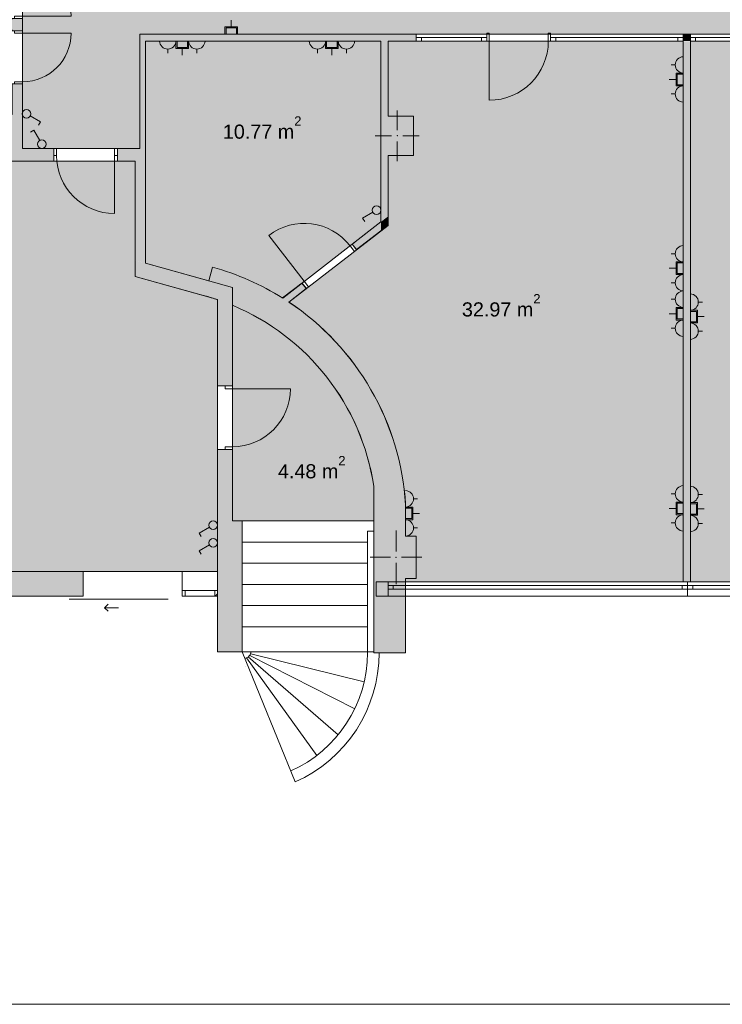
# Model space of a CAD drawing. Header units: millimetres. Extents: x -35112 to 87074, y -173366 to -26479.
# Tile 54 of 64: x 52982 to 62924, y -100645 to -86709. Entities that reach past the tile are written whole.
import ezdxf

# ---------------------------------------------------------------- set-up
doc = ezdxf.new("R2010")
doc.units = ezdxf.units.MM
doc.header["$MEASUREMENT"] = 0
for name, color, linetype, lineweight in [('2D Drafting - General_Pen_No__1', 7, 'Continuous', 5), ('New_2D Drafting - General_Pen_No__2', 8, 'Continuous', 15), ('New_ARCHICAD Doors_Pen_No__1', 7, 'Continuous', 5), ('New_ARCHICAD Windows_Pen_No__7', 7, 'Continuous', 5), ('New_Drawing & Figure_Pen_No__1', 7, 'Continuous', 5), ('New_Drawing & Figure_Pen_No__20', 1, 'Continuous', 0), ('New_Structural - Bearing_Pen_No__20', 1, 'Continuous', 0), ('New_Structural - Bearing_Pen_No__27', 7, 'Continuous', 5)]:
    doc.layers.add(name, color=color, linetype=linetype, lineweight=lineweight)
for name, color, linetype, lineweight, true_color in [('2D Drafting - General_Pen_No__48', 7, 'Continuous', 5, 0xa80f02), ('New_2D Drafting - General_Pen_No__216', 7, 'Continuous', 0, 0xe8e8e8), ('New_ARCHICAD Windows_Pen_No__103', 7, 'Continuous', 13, 0xffcc99), ('New_Drawing & Figure_Pen_No__3', 7, 'Continuous', 20, 0xff6600), ('New_Structural - Bearing_Pen_No__162', 7, 'Continuous', 25, 0xaaaaaa), ('New_Structural - Bearing_Pen_No__28', 7, 'Continuous', 5, 0xa80f02)]:
    doc.layers.add(name, color=color, linetype=linetype, lineweight=lineweight, true_color=true_color)
doc.layers.add('New_Structural - Bearing', color=7, linetype='Continuous')
doc.styles.add('GENERATED_STYLE_1', font='arial.ttf')
pattern_1 = [(45, (0, 0), (-176.78, 176.78), []), (45, (-35.36, 35.36), (-176.78, 176.78), []), (45, (-70.7, 70.7), (-176.78, 176.78), [])]

# ---------------------------------------------------------------- blocks, each defined once
blk = doc.blocks.new('Entrance Door 22_3')
at = {"layer": 'New_ARCHICAD Doors_Pen_No__1', "color": 7, "linetype": 'Continuous', "lineweight": 5}
for p, q in [((343, 0), (343, 686)), ((-343, 0), (-375, 0)), ((-375, 0), (-375, -115)), ((-375, 0), (-375, -115)), ((-375, 0), (-375, -115)), ((-343, -115), (-343, 0)), ((375, 0), (343, 0)), ((343, 0), (343, -115)), ((375, -115), (375, 0)), ((375, 0), (375, -115)), ((375, 0), (375, -115)), ((-375, -115), (-343, -115)), ((-375, -115), (-375, -150)), ((343, -115), (375, -115)), ((375, -115), (375, -150))]:
    blk.add_line(p, q, dxfattribs=at)
blk.add_arc((343, 0), 686, 90, 180, dxfattribs=at)
blk = doc.blocks.new('Wall_257', base_point=(53024, -85193))
at = {"layer": 'New_Structural - Bearing_Pen_No__162', "linetype": 'Continuous', "lineweight": 25, "true_color": 0xaaaaaa}
for points in [[(52874, -85293), (52874, -85943), (53024, -85943), (53024, -85293)], [(52874, -86869), (53024, -86869), (53024, -86693), (52874, -86693)], [(52874, -88053), (53024, -88053), (53024, -87619), (52874, -87619)]]:
    blk.add_hatch(color=253, dxfattribs=at).paths.add_polyline_path(points)
at = {"layer": 'New_Structural - Bearing_Pen_No__27', "color": 7, "linetype": 'Continuous', "lineweight": 5}
for p, q in [((52909, -85943), (52874, -85943)), ((53024, -85943), (52909, -85943)), ((52909, -86693), (52874, -86693)), ((53024, -86693), (52909, -86693)), ((52909, -86869), (52874, -86869)), ((53024, -86869), (52909, -86869)), ((52909, -87619), (52874, -87619)), ((53024, -87619), (52909, -87619))]:
    blk.add_line(p, q, dxfattribs=at)
at = {"layer": 'New_Structural - Bearing_Pen_No__27', "color": 7, "linetype": 'Continuous', "lineweight": 5, "flags": 128}
for points in [[(52874, -85293), (52874, -85943)], [(53024, -85943), (53024, -85293)], [(52874, -86693), (52874, -86703)], [(53024, -86869), (53024, -86693)], [(52874, -86853), (52874, -86869)], [(52874, -87619), (52874, -88053)], [(53024, -88053), (53024, -87619)]]:
    blk.add_lwpolyline(points, dxfattribs=at)
at = {"layer": 'New_ARCHICAD Doors_Pen_No__1', "color": 7, "linetype": 'Continuous', "lineweight": 5, "zscale": 1000, "rotation": 270}
blk.add_blockref('Entrance Door 22_3', (53024, -86318), dxfattribs=at)
at = {"layer": 'New_ARCHICAD Doors_Pen_No__1', "color": 7, "linetype": 'Continuous', "lineweight": 5, "xscale": -1, "zscale": 1000, "rotation": 270}
blk.add_blockref('Entrance Door 22_3', (53024, -87244), dxfattribs=at)
blk = doc.blocks.new('Storefront Window 22')
at = {"layer": 'New_ARCHICAD Windows_Pen_No__103', "linetype": 'Continuous', "lineweight": 13, "true_color": 0xffcc99}
h = blk.add_hatch(dxfattribs=at)
h.set_pattern_fill('ALUMINIUM', color=31, style=0, pattern_type=2)
h.set_pattern_definition(pattern_1)
h.paths.add_polyline_path([(-250, 0), (-250, -80), (-210, -80), (-210, 0)])
h = blk.add_hatch(dxfattribs=at)
h.set_pattern_fill('ALUMINIUM', color=31, style=0, pattern_type=2)
h.set_pattern_definition(pattern_1)
h.paths.add_polyline_path([(210, 0), (210, -80), (250, -80), (250, 0)])
at = {"layer": 'New_ARCHICAD Windows_Pen_No__7', "color": 7, "linetype": 'Continuous', "lineweight": 5}
for p, q in [((-250, 0), (250, 0)), ((-250, 0), (250, 0)), ((-250, 0), (-250, -80)), ((-210, 0), (-250, 0)), ((-250, 0), (-250, -80)), ((-250, 0), (-250, -80)), ((-210, -80), (-210, 0)), ((210, 0), (210, -80)), ((250, 0), (210, 0)), ((250, -80), (250, 0)), ((250, 0), (250, -80)), ((250, 0), (250, -80)), ((-250, -80), (250, -80)), ((-250, -80), (-210, -80)), ((-250, -80), (-250, -350)), ((210, -80), (250, -80)), ((250, -80), (250, -350)), ((-250, -350), (250, -350))]:
    blk.add_line(p, q, dxfattribs=at)
blk = doc.blocks.new('Exterior Sliding Door 22')
at = {"layer": 'New_ARCHICAD Doors_Pen_No__1', "color": 7, "linetype": 'Continuous', "lineweight": 5}
for p, q in [((200, 165), (400, 165)), ((400, 165), (350, 215)), ((400, 165), (350, 115)), ((-700, 0), (-700, -350)), ((900, 45), (-500, 45)), ((700, 0), (700, -350))]:
    blk.add_line(p, q, dxfattribs=at)
blk = doc.blocks.new('Wall_259', base_point=(55782, -94867))
at = {"layer": 'New_Structural - Bearing_Pen_No__162', "linetype": 'Continuous', "lineweight": 25, "true_color": 0xaaaaaa}
blk.add_hatch(color=253, dxfattribs=at).paths.add_polyline_path([(52502, -94517), (52502, -94867), (53882, -94867), (53882, -94517)])
at = {"layer": 'New_Structural - Bearing_Pen_No__27', "color": 7, "linetype": 'Continuous', "lineweight": 5}
for p, q in [((53882, -94867), (53882, -94517)), ((55782, -94787), (55782, -94517)), ((55782, -94867), (55782, -94787))]:
    blk.add_line(p, q, dxfattribs=at)
at = {"layer": 'New_Structural - Bearing_Pen_No__27', "color": 7, "linetype": 'Continuous', "lineweight": 5, "flags": 128}
for points in [[(53882, -94517), (52502, -94517)], [(52502, -94517), (52502, -94867)], [(52502, -94867), (53882, -94867)]]:
    blk.add_lwpolyline(points, dxfattribs=at)
at = {"layer": 'New_ARCHICAD Doors_Pen_No__1', "color": 7, "linetype": 'Continuous', "lineweight": 5, "zscale": 1000, "rotation": 180}
blk.add_blockref('Exterior Sliding Door 22', (54582, -94867), dxfattribs=at)
at = {"layer": 'New_ARCHICAD Windows_Pen_No__7', "color": 7, "linetype": 'Continuous', "lineweight": 5, "zscale": 1000, "rotation": 180}
blk.add_blockref('Storefront Window 22', (55532, -94867), dxfattribs=at)
blk = doc.blocks.new('Window 22_50')
at = {"layer": 'New_ARCHICAD Windows_Pen_No__7', "color": 7, "linetype": 'Continuous', "lineweight": 5}
for p, q in [((-939, 0), (939, 0)), ((-939, 0), (-864, 0)), ((-939, 0), (-939, -50)), ((-939, 0), (-939, -50)), ((-864, 0), (-864, -50)), ((-864, 0), (864, 0)), ((864, -50), (864, 0)), ((864, 0), (939, 0)), ((939, 0), (939, -50)), ((939, 0), (939, -50)), ((-864, -50), (-939, -50)), ((-939, -50), (-939, -100)), ((-939, -100), (939, -100)), ((864, -50), (-864, -50)), ((939, -50), (864, -50)), ((939, -50), (939, -100))]:
    blk.add_line(p, q, dxfattribs=at)
blk = doc.blocks.new('Window 22_56')
at = {"layer": 'New_ARCHICAD Windows_Pen_No__7', "color": 7, "linetype": 'Continuous', "lineweight": 5}
for p, q in [((-500, 0), (500, 0)), ((-500, 0), (-425, 0)), ((-500, 0), (-500, -50)), ((-500, 0), (-500, -50)), ((-425, 0), (-425, -50)), ((-425, 0), (425, 0)), ((425, -50), (425, 0)), ((425, 0), (500, 0)), ((500, 0), (500, -50)), ((500, 0), (500, -50)), ((-425, -50), (-500, -50)), ((-500, -50), (-500, -100)), ((-500, -100), (500, -100)), ((425, -50), (-425, -50)), ((500, -50), (425, -50)), ((500, -50), (500, -100))]:
    blk.add_line(p, q, dxfattribs=at)
blk = doc.blocks.new('Window 22_51')
at = {"layer": 'New_ARCHICAD Windows_Pen_No__7', "color": 7, "linetype": 'Continuous', "lineweight": 5}
for p, q in [((-775, 0), (775, 0)), ((-775, 0), (-700, 0)), ((-775, 0), (-775, -50)), ((-775, 0), (-775, -50)), ((-700, 0), (-700, -50)), ((-700, 0), (700, 0)), ((700, -50), (700, 0)), ((700, 0), (775, 0)), ((775, 0), (775, -50)), ((775, 0), (775, -50)), ((-700, -50), (-775, -50)), ((-775, -50), (-775, -100)), ((-775, -100), (775, -100)), ((700, -50), (-700, -50)), ((775, -50), (700, -50)), ((775, -50), (775, -100))]:
    blk.add_line(p, q, dxfattribs=at)
blk = doc.blocks.new('Entrance Door 22_2')
at = {"layer": 'New_ARCHICAD Doors_Pen_No__1', "color": 7, "linetype": 'Continuous', "lineweight": 5}
for p, q in [((418, 0), (418, 836)), ((-418, 0), (-450, 0)), ((-450, 0), (-450, -115)), ((-450, 0), (-450, -100)), ((-450, 0), (-450, -100)), ((-418, -115), (-418, 0)), ((450, 0), (418, 0)), ((418, 0), (418, -115)), ((450, -115), (450, 0)), ((450, 0), (450, -100)), ((450, 0), (450, -100)), ((-450, -115), (-418, -115)), ((418, -115), (450, -115))]:
    blk.add_line(p, q, dxfattribs=at)
blk.add_arc((418, 0), 836, 90, 180, dxfattribs=at)
blk = doc.blocks.new('Wall_261', base_point=(54684, -86913))
at = {"layer": 'New_Structural - Bearing_Pen_No__162', "linetype": 'Continuous', "lineweight": 25, "true_color": 0xaaaaaa}
for points in [[(54684, -87013), (58594, -87013), (58594, -86913), (54684, -86913)], [(62372, -87013), (62472, -87013), (62472, -86913), (62372, -86913)]]:
    blk.add_hatch(color=253, dxfattribs=at).paths.add_polyline_path(points)
at = {"layer": 'New_Structural - Bearing_Pen_No__27', "color": 7, "linetype": 'Continuous', "lineweight": 5}
for p, q in [((58594, -86963), (58594, -86913)), ((62372, -86963), (62372, -86913)), ((62472, -86963), (62472, -86913)), ((58594, -87013), (58594, -86963)), ((62372, -87013), (62372, -86963)), ((62472, -87013), (62472, -86963))]:
    blk.add_line(p, q, dxfattribs=at)
at = {"layer": 'New_Structural - Bearing_Pen_No__27', "color": 7, "linetype": 'Continuous', "lineweight": 5, "flags": 128}
for points in [[(58594, -86913), (54684, -86913)], [(54684, -86913), (54684, -87013)], [(62472, -86913), (62372, -86913)], [(54764, -87013), (58094, -87013)], [(58194, -87013), (58594, -87013)]]:
    blk.add_lwpolyline(points, dxfattribs=at)
at = {"layer": 'New_ARCHICAD Doors_Pen_No__1', "color": 7, "linetype": 'Continuous', "lineweight": 5, "zscale": 1000, "rotation": 180}
blk.add_blockref('Entrance Door 22_2', (60044, -87013), dxfattribs=at)
at = {"layer": 'New_ARCHICAD Windows_Pen_No__7', "color": 7, "linetype": 'Continuous', "lineweight": 5, "xscale": -1, "zscale": 1000, "rotation": 180}
blk.add_blockref('Window 22_56', (59094, -87013), dxfattribs=at)
at = {"layer": 'New_ARCHICAD Windows_Pen_No__7', "color": 7, "linetype": 'Continuous', "lineweight": 5, "zscale": 1000, "rotation": 180}
for name, p in [('Window 22_50', (61433, -87013)), ('Window 22_51', (63247, -87013))]:
    blk.add_blockref(name, p, dxfattribs=at)
blk = doc.blocks.new('Wall_262', base_point=(62472, -94867))
at = {"layer": 'New_Structural - Bearing_Pen_No__162', "linetype": 'Continuous', "lineweight": 25, "true_color": 0xaaaaaa}
blk.add_hatch(color=253, dxfattribs=at).paths.add_polyline_path([(62472, -94667), (62472, -87013), (62372, -87013), (62372, -94667)])
at = {"layer": 'New_Structural - Bearing_Pen_No__27', "color": 7, "linetype": 'Continuous', "lineweight": 5, "flags": 128}
for points in [[(62372, -87013), (62372, -94667)], [(62472, -94667), (62472, -87013)]]:
    blk.add_lwpolyline(points, dxfattribs=at)
blk = doc.blocks.new('Window 22_58')
at = {"layer": 'New_ARCHICAD Windows_Pen_No__7', "color": 7, "linetype": 'Continuous', "lineweight": 5}
for p, q in [((-2165, 100), (2165, 100)), ((-2165, 0), (-2165, 100)), ((-2165, 0), (-2090, 0)), ((-2165, -50), (-2165, 0)), ((-2165, -50), (-2165, 0)), ((-2090, 0), (-2090, -50)), ((-2090, 0), (2090, 0)), ((2090, -50), (2090, 0)), ((2090, 0), (2165, 0)), ((2165, 0), (2165, 100)), ((2165, -50), (2165, 0)), ((2165, -50), (2165, 0)), ((-2090, -50), (-2165, -50)), ((-2165, -100), (-2165, -50)), ((-2165, -100), (2165, -100)), ((2090, -50), (-2090, -50)), ((2165, -50), (2090, -50)), ((2165, -100), (2165, -50))]:
    blk.add_line(p, q, dxfattribs=at)
blk = doc.blocks.new('Window 22_62')
at = {"layer": 'New_ARCHICAD Windows_Pen_No__7', "color": 7, "linetype": 'Continuous', "lineweight": 5}
for p, q in [((-2119, 100), (2119, 100)), ((-2119, 0), (-2119, 100)), ((-2119, 0), (-2044, 0)), ((-2119, -50), (-2119, 0)), ((-2119, -50), (-2119, 0)), ((-2044, 0), (-2044, -50)), ((-2044, 0), (2044, 0)), ((2044, -50), (2044, 0)), ((2044, 0), (2119, 0)), ((2119, 0), (2119, 100)), ((2119, -50), (2119, 0)), ((2119, -50), (2119, 0)), ((-2044, -50), (-2119, -50)), ((-2119, -100), (-2119, -50)), ((-2119, -100), (2119, -100)), ((2044, -50), (-2044, -50)), ((2119, -50), (2044, -50)), ((2119, -100), (2119, -50))]:
    blk.add_line(p, q, dxfattribs=at)
blk = doc.blocks.new('Wall_266', base_point=(58024, -94867))
at = {"layer": 'New_Structural - Bearing_Pen_No__162', "linetype": 'Continuous', "lineweight": 25, "true_color": 0xaaaaaa}
blk.add_hatch(color=253, dxfattribs=at).paths.add_polyline_path([(58024, -94667), (58024, -94867), (58194, -94867), (58194, -94667)])
at = {"layer": 'New_Structural - Bearing_Pen_No__27', "color": 7, "linetype": 'Continuous', "lineweight": 5}
for p, q in [((58194, -94667), (58194, -94717)), ((58194, -94717), (58194, -94767)), ((58194, -94767), (58194, -94867))]:
    blk.add_line(p, q, dxfattribs=at)
at = {"layer": 'New_Structural - Bearing_Pen_No__27', "color": 7, "linetype": 'Continuous', "lineweight": 5, "flags": 128}
for points in [[(58194, -94667), (58024, -94667)], [(58024, -94867), (58024, -94667)], [(58024, -94867), (58194, -94867)]]:
    blk.add_lwpolyline(points, dxfattribs=at)
at = {"layer": 'New_ARCHICAD Windows_Pen_No__7', "color": 7, "linetype": 'Continuous', "lineweight": 5, "xscale": -1, "zscale": 1000, "rotation": 180}
for name, p in [('Window 22_62', (60313, -94767)), ('Window 22_58', (64598, -94767))]:
    blk.add_blockref(name, p, dxfattribs=at)
blk = doc.blocks.new('Wall_277', base_point=(54764, -86913))
at = {"layer": 'New_Structural - Bearing_Pen_No__162', "linetype": 'Continuous', "lineweight": 25, "true_color": 0xaaaaaa}
blk.add_hatch(color=253, dxfattribs=at).paths.add_polyline_path([(54684, -87013), (54684, -88533), (54764, -88533), (54764, -87013)])
at = {"layer": 'New_Structural - Bearing_Pen_No__27', "color": 7, "linetype": 'Continuous', "lineweight": 5, "flags": 128}
for points in [[(54684, -87013), (54684, -88533)], [(54764, -88533), (54764, -87013)]]:
    blk.add_lwpolyline(points, dxfattribs=at)
blk = doc.blocks.new('Wall_278', base_point=(54764, -90384))
at = {"layer": 'New_Structural - Bearing_Pen_No__162', "linetype": 'Continuous', "lineweight": 25, "true_color": 0xaaaaaa}
for points in [[(54764, -90156), (54614, -90114), (54614, -90343)], [(54764, -90156), (54614, -90343), (54764, -90384)], [(55782, -90439), (54764, -90156), (54764, -90384), (55782, -90667)], [(55782, -90439), (55782, -90667), (55992, -90498)], [(55782, -90667), (55992, -90726), (55992, -90498)]]:
    blk.add_hatch(color=253, dxfattribs=at).paths.add_polyline_path(points)
at = {"layer": 'New_Structural - Bearing_Pen_No__27', "color": 7, "linetype": 'Continuous', "lineweight": 5, "flags": 128}
for points in [[(54614, -90343), (54614, -90114)], [(55992, -90498), (54764, -90156)], [(54614, -90343), (55782, -90667)], [(55992, -90498), (55992, -90726)]]:
    blk.add_lwpolyline(points, dxfattribs=at)
blk = doc.blocks.new('Wall_279', base_point=(58094, -86913))
at = {"layer": 'New_Structural - Bearing_Pen_No__162', "linetype": 'Continuous', "lineweight": 25, "true_color": 0xaaaaaa}
for points in [[(58194, -87013), (58094, -87013), (58094, -88073), (58194, -88073)], [(58094, -89571), (58194, -89494), (58194, -88633), (58094, -88633)], [(58194, -89494), (58094, -89571), (58194, -89621)], [(58094, -89571), (58094, -89698), (58194, -89621)]]:
    blk.add_hatch(color=253, dxfattribs=at).paths.add_polyline_path(points)
at = {"layer": 'New_Structural - Bearing_Pen_No__27', "color": 7, "linetype": 'Continuous', "lineweight": 5, "flags": 128}
for points in [[(58094, -87013), (58094, -88073)], [(58194, -88073), (58194, -87013)], [(58094, -88633), (58094, -89571)], [(58194, -89621), (58194, -88633)], [(58194, -89621), (58094, -89698)]]:
    blk.add_lwpolyline(points, dxfattribs=at)
blk = doc.blocks.new('Door 22_2')
at = {"layer": 'New_ARCHICAD Doors_Pen_No__1', "color": 7, "linetype": 'Continuous', "lineweight": 5}
for p, q in [((410, 0), (410, 820)), ((-450, 0), (-487, 0)), ((-450, 0), (-487, 0)), ((-410, 0), (-450, 0)), ((-450, 0), (-450, -100)), ((-450, 0), (-450, -100)), ((-450, 0), (-450, -100)), ((-410, -100), (-410, 0)), ((450, 0), (410, 0)), ((410, 0), (410, -100)), ((450, -100), (450, 0)), ((450, 0), (450, -100)), ((450, 0), (450, -100)), ((450, 0), (487, 0)), ((450, 0), (487, 0)), ((-450, -100), (-487, -100)), ((-450, -100), (-487, -100)), ((-450, -100), (-410, -100)), ((410, -100), (450, -100)), ((450, -100), (487, -100)), ((450, -100), (487, -100))]:
    blk.add_line(p, q, dxfattribs=at)
blk.add_arc((410, 0), 820, 90, 180, dxfattribs=at)
blk = doc.blocks.new('Wall_280', base_point=(56347, -90925))
at = {"layer": 'New_Structural - Bearing_Pen_No__162', "linetype": 'Continuous', "lineweight": 25, "true_color": 0xaaaaaa}
for points in [[(58094, -89571), (57689, -89885), (57750, -89964), (58094, -89698)], [(56703, -90648), (56792, -90706), (57038, -90515), (56977, -90436)]]:
    blk.add_hatch(color=253, dxfattribs=at).paths.add_polyline_path(points)
at = {"layer": 'New_Structural - Bearing_Pen_No__27', "color": 7, "linetype": 'Continuous', "lineweight": 5}
for p, q in [((57689, -89885), (57718, -89863)), ((57689, -89885), (57750, -89964)), ((57750, -89964), (57779, -89942)), ((56977, -90436), (56948, -90459)), ((56977, -90436), (57038, -90515)), ((57038, -90515), (57009, -90538))]:
    blk.add_line(p, q, dxfattribs=at)
at = {"layer": 'New_Structural - Bearing_Pen_No__27', "color": 7, "linetype": 'Continuous', "lineweight": 5, "flags": 128}
for points in [[(58094, -89571), (57689, -89885)], [(57750, -89964), (58094, -89698)], [(56977, -90436), (56703, -90648)], [(56792, -90706), (57038, -90515)]]:
    blk.add_lwpolyline(points, dxfattribs=at)
at = {"layer": 'New_ARCHICAD Doors_Pen_No__1', "color": 7, "linetype": 'Continuous', "lineweight": 5, "xscale": -1, "zscale": 1000, "rotation": 37.75507230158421}
blk.add_blockref('Door 22_2', (57333, -90161), dxfattribs=at)
blk = doc.blocks.new('Door 22_16')
at = {"layer": 'New_ARCHICAD Doors_Pen_No__1', "color": 7, "linetype": 'Continuous', "lineweight": 5}
for p, q in [((410, 0), (410, 820)), ((-450, 0), (-487, 0)), ((-450, 0), (-487, 0)), ((-410, 0), (-450, 0)), ((-450, 0), (-450, -100)), ((-450, 0), (-450, -100)), ((-450, 0), (-450, -100)), ((-410, -100), (-410, 0)), ((450, 0), (410, 0)), ((410, 0), (410, -100)), ((450, -100), (450, 0)), ((450, 0), (450, -100)), ((450, 0), (450, -100)), ((450, 0), (487, 0)), ((450, 0), (487, 0)), ((-450, -100), (-410, -100)), ((-450, -100), (-450, -210)), ((-450, -100), (-450, -210)), ((410, -100), (450, -100)), ((450, -100), (450, -210)), ((450, -100), (450, -210)), ((-450, -210), (-487, -210)), ((-450, -210), (-487, -210)), ((450, -210), (487, -210)), ((450, -210), (487, -210))]:
    blk.add_line(p, q, dxfattribs=at)
blk.add_arc((410, 0), 820, 90, 180, dxfattribs=at)
blk = doc.blocks.new('Wall_295', base_point=(55782, -90667))
at = {"layer": 'New_Structural - Bearing_Pen_No__162', "linetype": 'Continuous', "lineweight": 25, "true_color": 0xaaaaaa}
for points in [[(55782, -90667), (55782, -91892), (55992, -91892), (55992, -90726)], [(55782, -93802), (55992, -93802), (55992, -92792), (55782, -92792)]]:
    blk.add_hatch(color=253, dxfattribs=at).paths.add_polyline_path(points)
at = {"layer": 'New_Structural - Bearing_Pen_No__27', "color": 7, "linetype": 'Continuous', "lineweight": 5}
for p, q in [((55782, -91892), (55782, -91855)), ((55892, -91892), (55782, -91892)), ((55992, -91892), (55892, -91892)), ((55992, -91892), (55992, -91855)), ((55782, -92792), (55782, -92829)), ((55892, -92792), (55782, -92792)), ((55992, -92792), (55892, -92792)), ((55992, -92792), (55992, -92829))]:
    blk.add_line(p, q, dxfattribs=at)
at = {"layer": 'New_Structural - Bearing_Pen_No__27', "color": 7, "linetype": 'Continuous', "lineweight": 5, "flags": 128}
for points in [[(55782, -90667), (55782, -91892)], [(55992, -91892), (55992, -90726)], [(55782, -92792), (55782, -93802)], [(55992, -93802), (55992, -92792)]]:
    blk.add_lwpolyline(points, dxfattribs=at)
at = {"layer": 'New_ARCHICAD Doors_Pen_No__1', "color": 7, "linetype": 'Continuous', "lineweight": 5, "xscale": -1, "zscale": 1000, "rotation": 270}
blk.add_blockref('Door 22_16', (55992, -92342), dxfattribs=at)
blk = doc.blocks.new('Wall_296', base_point=(57992, -93309))
at = {"layer": 'New_Structural - Bearing_Pen_No__162', "linetype": 'Continuous', "lineweight": 25, "true_color": 0xaaaaaa}
blk.add_hatch(color=253, dxfattribs=at).paths.add_polyline_path([(58442, -93571, 0.320092), (55712, -90212), (55601, -90617, -0.29612), (57992, -93309)])
at = {"layer": 'New_Structural - Bearing_Pen_No__27', "color": 7, "linetype": 'Continuous', "lineweight": 5}
for radius, start, end in [(3727, 57.8927, 74.6027), (3307, 71.3192, 74.6027), (3727, 3.6049, 56.2635), (3307, 8.6224, 67.4307)]:
    blk.add_arc((54723, -93805), radius, start, end, dxfattribs=at)
blk = doc.blocks.new('Wall_321', base_point=(57992, -95669))
at = {"layer": 'New_Structural - Bearing_Pen_No__162', "linetype": 'Continuous', "lineweight": 25, "true_color": 0xaaaaaa}
blk.add_hatch(color=253, dxfattribs=at).paths.add_polyline_path([(57992, -95669), (58442, -95669), (58442, -94617), (58022, -94617), (58022, -94017), (58442, -94017), (58442, -93571), (57992, -93309)])
at = {"layer": 'New_Structural - Bearing_Pen_No__27', "color": 7, "linetype": 'Continuous', "lineweight": 5, "flags": 128}
for points in [[(57992, -93309), (57992, -95669)], [(58442, -94017), (58442, -93571)], [(58442, -95669), (58442, -94617)], [(57992, -95669), (58442, -95669)]]:
    blk.add_lwpolyline(points, dxfattribs=at)
blk = doc.blocks.new('Wall_378', base_point=(54764, -88533))
at = {"layer": 'New_Structural - Bearing_Pen_No__162', "linetype": 'Continuous', "lineweight": 25, "true_color": 0xaaaaaa}
blk.add_hatch(color=253, dxfattribs=at).paths.add_polyline_path([(54764, -90156), (54764, -88533), (54614, -88533), (54614, -90114)])
at = {"layer": 'New_Structural - Bearing_Pen_No__27', "color": 7, "linetype": 'Continuous', "lineweight": 5, "flags": 128}
for points in [[(54684, -88533), (54614, -88533)], [(54764, -90156), (54764, -88533)], [(54614, -88713), (54614, -90114)]]:
    blk.add_lwpolyline(points, dxfattribs=at)
blk = doc.blocks.new('Door 22_31')
at = {"layer": 'New_ARCHICAD Doors_Pen_No__1', "color": 7, "linetype": 'Continuous', "lineweight": 5}
for p, q in [((410, 0), (410, 820)), ((-450, 80), (-487, 80)), ((-450, 80), (-487, 80)), ((-450, 0), (-450, 80)), ((-450, 0), (-450, 80)), ((-410, 0), (-450, 0)), ((-450, 0), (-450, -100)), ((-450, -100), (-450, 0)), ((-450, -100), (-450, 0)), ((-410, -100), (-410, 0)), ((450, 0), (410, 0)), ((410, 0), (410, -100)), ((450, 0), (450, 80)), ((450, 0), (450, 80)), ((450, 80), (487, 80)), ((450, 80), (487, 80)), ((450, -100), (450, 0)), ((450, -100), (450, 0)), ((450, -100), (450, 0)), ((-450, -100), (-487, -100)), ((-450, -100), (-487, -100)), ((-450, -100), (-410, -100)), ((410, -100), (450, -100)), ((450, -100), (487, -100)), ((450, -100), (487, -100))]:
    blk.add_line(p, q, dxfattribs=at)
blk.add_arc((410, 0), 820, 90, 180, dxfattribs=at)
blk = doc.blocks.new('Wall_387', base_point=(53024, -88713))
at = {"layer": 'New_Structural - Bearing_Pen_No__162', "linetype": 'Continuous', "lineweight": 25, "true_color": 0xaaaaaa}
for points in [[(53024, -88713), (53464, -88713), (53464, -88533), (53024, -88533)], [(54364, -88533), (54364, -88713), (54614, -88713), (54614, -88533)]]:
    blk.add_hatch(color=253, dxfattribs=at).paths.add_polyline_path(points)
at = {"layer": 'New_Structural - Bearing_Pen_No__27', "color": 7, "linetype": 'Continuous', "lineweight": 5}
for p, q in [((53464, -88533), (53427, -88533)), ((53464, -88533), (53464, -88633)), ((54364, -88533), (54401, -88533)), ((54364, -88533), (54364, -88633)), ((53464, -88713), (53427, -88713)), ((53464, -88633), (53464, -88713)), ((54364, -88633), (54364, -88713)), ((54364, -88713), (54401, -88713))]:
    blk.add_line(p, q, dxfattribs=at)
at = {"layer": 'New_Structural - Bearing_Pen_No__27', "color": 7, "linetype": 'Continuous', "lineweight": 5, "flags": 128}
for points in [[(53464, -88533), (53024, -88533)], [(54614, -88533), (54364, -88533)], [(53024, -88713), (53464, -88713)], [(54364, -88713), (54614, -88713)]]:
    blk.add_lwpolyline(points, dxfattribs=at)
at = {"layer": 'New_ARCHICAD Doors_Pen_No__1', "color": 7, "linetype": 'Continuous', "lineweight": 5, "xscale": -1, "zscale": 1000, "rotation": 180}
blk.add_blockref('Door 22_31', (53914, -88633), dxfattribs=at)
blk = doc.blocks.new('Wall_388', base_point=(51994, -88713))
at = {"layer": 'New_Structural - Bearing_Pen_No__162', "linetype": 'Continuous', "lineweight": 25, "true_color": 0xaaaaaa}
blk.add_hatch(color=253, dxfattribs=at).paths.add_polyline_path([(51994, -88713), (53024, -88713), (53024, -88053), (51994, -88053)])
at = {"layer": 'New_Structural - Bearing_Pen_No__27', "color": 7, "linetype": 'Continuous', "lineweight": 5, "flags": 128}
for points in [[(52874, -88053), (51994, -88053)], [(51994, -88053), (51994, -88613)], [(53024, -88533), (53024, -88053)], [(51994, -88713), (53024, -88713)]]:
    blk.add_lwpolyline(points, dxfattribs=at)
blk = doc.blocks.new('Wall_395', base_point=(55782, -93802))
at = {"layer": 'New_Structural - Bearing_Pen_No__162', "linetype": 'Continuous', "lineweight": 25, "true_color": 0xaaaaaa}
blk.add_hatch(color=253, dxfattribs=at).paths.add_polyline_path([(55782, -93802), (55782, -95654), (56132, -95654), (56132, -93802)])
at = {"layer": 'New_Structural - Bearing_Pen_No__27', "color": 7, "linetype": 'Continuous', "lineweight": 5, "flags": 128}
for points in [[(55782, -93802), (55782, -94517)], [(56132, -93802), (55992, -93802)], [(56132, -95654), (56132, -93802)], [(55782, -94867), (55782, -95654)], [(55782, -95654), (56132, -95654)]]:
    blk.add_lwpolyline(points, dxfattribs=at)
blk = doc.blocks.new('Column_50', base_point=(58324, -88353))
at = {"layer": 'New_Structural - Bearing_Pen_No__162', "linetype": 'Continuous', "lineweight": 25, "true_color": 0xaaaaaa}
for points in [[(58094, -88633), (58194, -88633), (58194, -88073), (58094, -88073)], [(58554, -88073), (58194, -88073), (58194, -88633), (58554, -88633)]]:
    blk.add_hatch(color=253, dxfattribs=at).paths.add_polyline_path(points)
at = {"layer": 'New_Structural - Bearing_Pen_No__20', "color": 1, "linetype": 'Continuous', "lineweight": 0}
for p, q in [((58324, -88273), (58324, -87993)), ((58244, -88353), (58014, -88353)), ((58404, -88353), (58634, -88353)), ((58324, -88433), (58324, -88713))]:
    blk.add_line(p, q, dxfattribs=at)
blk.add_point((58324, -88353), dxfattribs=at)
at = {"layer": 'New_Structural - Bearing_Pen_No__28', "color": 14, "linetype": 'Continuous', "lineweight": 5, "true_color": 0xa80f02, "flags": 128}
for points in [[(58094, -88073), (58094, -88633)], [(58554, -88073), (58194, -88073)], [(58194, -88633), (58554, -88633), (58554, -88073)]]:
    blk.add_lwpolyline(points, dxfattribs=at)
blk = doc.blocks.new('Column_51', base_point=(58307, -94317))
at = {"layer": 'New_Structural - Bearing_Pen_No__162', "linetype": 'Continuous', "lineweight": 25, "true_color": 0xaaaaaa}
for points in [[(58022, -94017), (58022, -94617), (58442, -94617), (58442, -94017)], [(58442, -94017), (58442, -94617), (58592, -94617), (58592, -94017)]]:
    blk.add_hatch(color=253, dxfattribs=at).paths.add_polyline_path(points)
at = {"layer": 'New_Structural - Bearing_Pen_No__20', "color": 1, "linetype": 'Continuous', "lineweight": 0}
for p, q in [((58307, -94237), (58307, -93937)), ((58227, -94317), (57942, -94317)), ((58387, -94317), (58672, -94317)), ((58307, -94397), (58307, -94697))]:
    blk.add_line(p, q, dxfattribs=at)
blk.add_point((58307, -94317), dxfattribs=at)
at = {"layer": 'New_Structural - Bearing_Pen_No__28', "color": 14, "linetype": 'Continuous', "lineweight": 5, "true_color": 0xa80f02, "flags": 128}
blk.add_lwpolyline([(58442, -94617), (58592, -94617), (58592, -94017), (58442, -94017)], dxfattribs=at)

msp = doc.modelspace()

# ---------------------------------------------------------------- hatches: boundary and pattern name
at = {"layer": 'New_2D Drafting - General_Pen_No__216', "linetype": 'Continuous', "lineweight": 0, "true_color": 0xe8e8e8}
for points in [[(78003.973, -86912.689), (78003.973, -82360.428), (78049.427, -82360.428), (78049.427, -79810.428), (78049.427, -79312.689), (76303.973, -79312.689), (76303.973, -85309.221), (55783.973, -85309.221), (55783.973, -80339.221), (54383.973, -80339.221), (54383.973, -85292.689), (53023.973, -85292.689), (53023.973, -88052.689), (53023.973, -88532.689), (54613.973, -88532.689), (54683.973, -88532.689), (54683.973, -87012.689), (54683.973, -86912.689)], [(54763.973, -87012.689), (54763.973, -88532.689), (54763.973, -90156.057), (55658.972, -90404.983), (55712.074, -90212.162, -0.073040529), (56703.383, -90648.395), (58093.973, -89571.489), (58093.973, -87012.689)], [(58193.973, -89620.527), (56792.335, -90705.989, -0.233897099), (58441.984, -93570.863), (58441.984, -94017.473), (58591.828, -94017.473), (58591.828, -94617.473), (58441.984, -94617.473), (58441.984, -94667.473), (62371.828, -94667.473), (62371.828, -87012.689), (58193.973, -87012.689), (58193.973, -88072.979), (58553.973, -88072.979), (58553.973, -88632.689), (58193.973, -88632.689)], [(50257.829, -88712.689, -0.057599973), (48879.256, -94267.473), (52501.7, -94267.473), (52501.7, -94517.473), (55781.72, -94517.473), (55781.72, -93801.647), (55781.72, -90672.608, 0.013058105), (55616.737, -90621.586), (54613.973, -90342.689), (54613.973, -88712.689), (53023.973, -88712.689), (51993.973, -88712.689), (50993.973, -88712.689)], [(55991.72, -90751.647), (55991.72, -93801.615), (57991.984, -93802.063), (57991.984, -93309.426, 0.262383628)]]:
    msp.add_hatch(color=254, dxfattribs=at).paths.add_polyline_path(points)
h = msp.add_hatch(color=254, dxfattribs=at)
h.paths.add_polyline_path([(62471.828, -94667.473), (66731.828, -94667.473), (66731.828, -94077.473), (66471.828, -94077.473), (66471.828, -87012.689), (62471.828, -87012.689)])
h.paths.add_polyline_path([(63971.828, -94617.473), (63971.828, -94012.953), (64551.828, -94012.953), (64551.828, -94617.473)], flags=0)
h.paths.add_polyline_path([(64031.828, -88772.689), (64031.828, -88212.689), (64491.828, -88212.689), (64491.828, -88772.689)], flags=0)

# ---------------------------------------------------------------- linework, layer by layer
at = {"layer": '2D Drafting - General_Pen_No__1', "color": 7, "linetype": 'Continuous', "lineweight": 5}
msp.add_line((46273.586, -100644.723), (87074.36, -100644.723), dxfattribs=at)
at = {"layer": 'New_2D Drafting - General_Pen_No__2', "color": 8, "linetype": 'Continuous', "lineweight": 15, "flags": 128}
for points in [[(78003.973, -86912.689), (78003.973, -82360.428), (78049.427, -82360.428), (78049.427, -79810.428), (78049.427, -79312.689), (76303.973, -79312.689), (76303.973, -85309.221), (55783.973, -85309.221), (55783.973, -80339.221), (54383.973, -80339.221), (54383.973, -85292.689), (53023.973, -85292.689), (53023.973, -88052.689), (53023.973, -88532.689), (54613.973, -88532.689), (54683.973, -88532.689), (54683.973, -87012.689), (54683.973, -86912.689)], [(62471.828, -94667.473), (66731.828, -94667.473), (66731.828, -94077.473), (66471.828, -94077.473), (66471.828, -87012.689), (62471.828, -87012.689)]]:
    msp.add_lwpolyline(points, close=True, dxfattribs=at)
for points in [[(54763.973, -87012.689), (54763.973, -88532.689), (54763.973, -90156.057), (55658.972, -90404.983), (55712.074, -90212.162, -0.073040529), (56703.383, -90648.395), (58093.973, -89571.489), (58093.973, -87012.689)], [(58193.973, -89620.527), (56792.335, -90705.989, -0.233897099), (58441.984, -93570.863), (58441.984, -94017.473), (58591.828, -94017.473), (58591.828, -94617.473), (58441.984, -94617.473), (58441.984, -94667.473), (62371.828, -94667.473), (62371.828, -87012.689), (58193.973, -87012.689), (58193.973, -88072.979), (58553.973, -88072.979), (58553.973, -88632.689), (58193.973, -88632.689)], [(50257.829, -88712.689, -0.057599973), (48879.256, -94267.473), (52501.7, -94267.473), (52501.7, -94517.473), (55781.72, -94517.473), (55781.72, -93801.647), (55781.72, -90672.608, 0.013058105), (55616.737, -90621.586), (54613.973, -90342.689), (54613.973, -88712.689), (53023.973, -88712.689), (51993.973, -88712.689), (50993.973, -88712.689)], [(55991.72, -90751.647), (55991.72, -93801.615), (57991.984, -93802.063), (57991.984, -93309.426, 0.262383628)]]:
    msp.add_lwpolyline(points, format="xyb", close=True, dxfattribs=at)
at = {"layer": 'New_Drawing & Figure_Pen_No__1', "color": 7, "linetype": 'Continuous', "lineweight": 5}
for p, q in [((57991.984, -93948.468), (57903.077, -93948.468)), ((57903.077, -93948.468), (57903.077, -95668.731)), ((56131.72, -95106.193), (56131.72, -95654.031))]:
    msp.add_line(p, q, dxfattribs=at)
for points in [[(57991.984, -93802.063), (55991.72, -93801.615)], [(57903.077, -94102.041), (56131.72, -94101.615)], [(57903.077, -94402.041), (56131.72, -94401.615)], [(57903.077, -94702.041), (56131.72, -94701.615)], [(57903.077, -94702.425), (56131.72, -94701.999)], [(57903.077, -95002.425), (56131.72, -95001.999)], [(57903.077, -95302.425), (56131.72, -95301.999)], [(57903.077, -95654.429), (56131.72, -95654.031)], [(56879.811, -97497.48), (56131.72, -95654.031)], [(57487.751, -96830.458), (56215.192, -95726.447)], [(57721.984, -96463.012), (56236.536, -95707.352)], [(57856.306, -96080.098), (56251.064, -95683.515)], [(57184.833, -97123.509), (56192.535, -95739.943)]]:
    msp.add_lwpolyline(points, dxfattribs=at)
for points in [[(56256.24, -95653.924, -0.214057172), (56231.395, -95712.626, -0.128445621), (56170.007, -95748.379)], [(56170.718, -95864.541, 0.001724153), (56171.814, -95864.545)]]:
    msp.add_lwpolyline(points, format="xyb", dxfattribs=at)
for centre, radius, start, end in [((56070.657, -95668.731), 1832.421, 294.0302368, 0), ((56070.665, -95670.918), 1997.76, 293.8928018, 0.0627284)]:
    msp.add_arc(centre, radius, start, end, dxfattribs=at)
at = {"layer": 'New_Drawing & Figure_Pen_No__20', "color": 1, "linetype": 'Continuous', "lineweight": 0}
msp.add_line((57903.077, -95654.429), (57991.984, -95654.429), dxfattribs=at)
at = {"layer": 'New_Drawing & Figure_Pen_No__3', "color": 30, "linetype": 'Continuous', "lineweight": 20, "true_color": 0xff6600}
for p, q in [((55886.541, -86912.689), (55886.541, -86809.773)), ((55886.541, -86809.773), (56066.139, -86809.773)), ((55976.34, -86809.773), (55976.34, -86715.081)), ((56066.139, -86809.773), (56066.139, -86912.689)), ((55901.676, -86912.689), (55901.676, -86824.907)), ((55901.676, -86824.907), (56051.005, -86824.907)), ((56051.005, -86824.907), (56051.005, -86912.689)), ((55193.031, -87115.605), (55193.031, -87012.689)), ((55208.166, -87100.47), (55208.166, -87012.689)), ((55357.495, -87012.689), (55357.495, -87100.47)), ((55372.63, -87012.689), (55372.63, -87115.605)), ((57310.48, -87115.605), (57310.48, -87012.689)), ((57325.615, -87100.47), (57325.615, -87012.689)), ((57474.944, -87012.689), (57474.944, -87100.47)), ((57490.079, -87012.689), (57490.079, -87115.605)), ((55077.155, -87125.645), (55077.155, -87182.381)), ((55372.63, -87115.605), (55193.031, -87115.605)), ((55357.495, -87100.47), (55208.166, -87100.47)), ((55282.831, -87115.605), (55282.831, -87210.297)), ((55488.506, -87125.645), (55488.506, -87182.381)), ((57194.604, -87125.645), (57194.604, -87182.381)), ((57490.079, -87115.605), (57310.48, -87115.605)), ((57474.944, -87100.47), (57325.615, -87100.47)), ((57400.28, -87115.605), (57400.28, -87210.297)), ((57605.955, -87125.645), (57605.955, -87182.381)), ((62258.872, -87349.094), (62202.136, -87349.094)), ((62371.828, -87464.97), (62268.912, -87464.97)), ((62268.912, -87464.97), (62268.912, -87644.569)), ((62371.828, -87480.105), (62284.047, -87480.105)), ((62284.047, -87480.105), (62284.047, -87629.434)), ((62268.912, -87554.77), (62174.22, -87554.77)), ((62268.912, -87644.569), (62371.828, -87644.569)), ((62284.047, -87629.434), (62371.828, -87629.434)), ((62258.872, -87760.445), (62202.136, -87760.445)), ((53131.787, -88071.973), (53278.053, -88154.997)), ((53278.053, -88154.997), (53246.206, -88204.067)), ((53183.343, -88271.148), (53134.274, -88302.995)), ((53266.367, -88417.414), (53183.343, -88271.148)), ((57978.698, -89433.845), (57832.433, -89516.869)), ((57832.433, -89516.869), (57864.279, -89565.939)), ((62258.872, -90021.286), (62202.136, -90021.286)), ((62371.828, -90137.163), (62268.912, -90137.163)), ((62268.912, -90137.163), (62268.912, -90316.761)), ((62371.828, -90152.297), (62284.047, -90152.297)), ((62284.047, -90152.297), (62284.047, -90301.626)), ((62268.912, -90226.962), (62174.22, -90226.962)), ((62284.047, -90301.626), (62371.828, -90301.626)), ((62258.872, -90432.637), (62202.136, -90432.637)), ((62268.912, -90316.761), (62371.828, -90316.761)), ((62258.872, -90664.39), (62202.136, -90664.39)), ((62584.785, -90705.854), (62641.52, -90705.854)), ((62371.828, -90780.267), (62268.912, -90780.267)), ((62268.912, -90780.267), (62268.912, -90959.865)), ((62371.828, -90795.401), (62284.047, -90795.401)), ((62284.047, -90795.401), (62284.047, -90944.73)), ((62471.828, -90821.73), (62574.744, -90821.73)), ((62471.828, -90836.865), (62559.61, -90836.865)), ((62559.61, -90836.865), (62559.61, -90986.194)), ((62574.744, -90821.73), (62574.744, -91001.329)), ((62268.912, -90870.066), (62174.22, -90870.066)), ((62268.912, -90959.865), (62371.828, -90959.865)), ((62284.047, -90944.73), (62371.828, -90944.73)), ((62559.61, -90986.194), (62471.828, -90986.194)), ((62574.744, -90911.53), (62669.436, -90911.53)), ((62258.872, -91075.741), (62202.136, -91075.741)), ((62574.744, -91001.329), (62471.828, -91001.329)), ((62584.785, -91117.205), (62641.52, -91117.205)), ((58554.941, -93490.245), (58611.676, -93490.245)), ((62258.872, -93419.912), (62202.136, -93419.912)), ((62584.785, -93428.384), (62641.52, -93428.384)), ((58441.984, -93606.122), (58544.9, -93606.122)), ((58441.984, -93621.256), (58529.765, -93621.256)), ((58529.765, -93621.256), (58529.765, -93770.585)), ((58544.9, -93606.122), (58544.9, -93785.72)), ((62268.912, -93625.588), (62174.22, -93625.588)), ((62371.828, -93535.788), (62268.912, -93535.788)), ((62268.912, -93535.788), (62268.912, -93715.387)), ((62371.828, -93550.923), (62284.047, -93550.923)), ((62284.047, -93550.923), (62284.047, -93700.252)), ((62471.828, -93544.26), (62574.744, -93544.26)), ((62471.828, -93559.395), (62559.61, -93559.395)), ((62559.61, -93559.395), (62559.61, -93708.724)), ((62574.744, -93544.26), (62574.744, -93723.859)), ((62574.744, -93634.059), (62669.436, -93634.059)), ((58529.765, -93770.585), (58441.984, -93770.585)), ((58544.9, -93785.72), (58441.984, -93785.72)), ((58544.9, -93695.921), (58639.592, -93695.921)), ((62268.912, -93715.387), (62371.828, -93715.387)), ((62284.047, -93700.252), (62371.828, -93700.252)), ((62559.61, -93708.724), (62471.828, -93708.724)), ((62574.744, -93723.859), (62471.828, -93723.859)), ((55666.446, -93892.34), (55520.18, -93975.365)), ((58554.941, -93901.597), (58611.676, -93901.597)), ((62258.872, -93831.263), (62202.136, -93831.263)), ((62584.785, -93839.735), (62641.52, -93839.735)), ((55520.18, -93975.365), (55552.026, -94024.434)), ((55666.446, -94143.022), (55520.18, -94226.046)), ((55520.18, -94226.046), (55552.026, -94275.116))]:
    msp.add_line(p, q, dxfattribs=at)
for centre in [(53077.88, -88042.647), (53295.693, -88471.321), (58032.605, -89404.519), (55720.353, -93863.014), (55720.353, -94113.696)]:
    msp.add_circle(centre, 61.367, dxfattribs=at)
for centre, start, end in [((55077.155, -87009.731), 181.4618956, 358.5381044), ((55488.506, -87009.731), 181.4618956, 358.5381044), ((57194.604, -87009.731), 181.4618956, 358.5381044), ((57605.955, -87009.731), 181.4618956, 358.5381044), ((62374.786, -87349.094), 91.4618956, 268.5381044), ((62374.786, -87760.445), 91.4618956, 268.5381044), ((62374.786, -90021.286), 91.4618956, 268.5381044), ((62374.786, -90432.637), 91.4618956, 268.5381044), ((62374.786, -90664.39), 91.4618956, 268.5381044), ((62468.871, -90705.854), 271.4618956, 88.5381044), ((62374.786, -91075.741), 91.4618956, 268.5381044), ((62468.871, -91117.205), 271.4618956, 88.5381044), ((62374.786, -93419.912), 91.4618956, 268.5381044), ((62468.871, -93428.384), 271.4618956, 88.5381044), ((58439.027, -93490.245), 271.4618956, 88.5381044), ((58439.027, -93901.597), 271.4618956, 88.5381044), ((62374.786, -93831.263), 91.4618956, 268.5381044), ((62468.871, -93839.735), 271.4618956, 88.5381044)]:
    msp.add_arc(centre, 115.914, start, end, dxfattribs=at)

# ---------------------------------------------------------------- block references
at = {"layer": 'New_Structural - Bearing', "color": 7, "lineweight": 5}
for name, p in [('Wall_257', (53023.973, -85192.689)), ('Wall_261', (54683.973, -86912.689)), ('Wall_277', (54763.973, -86912.689)), ('Wall_279', (58093.973, -86912.689)), ('Wall_262', (62471.828, -94867.473)), ('Wall_388', (51993.973, -88712.689)), ('Wall_387', (53023.973, -88712.689)), ('Wall_378', (54763.973, -88532.689)), ('Wall_280', (56346.62, -90924.681)), ('Wall_278', (54763.973, -90384.408)), ('Wall_296', (57991.984, -93309.426)), ('Wall_295', (55781.72, -90667.473)), ('Wall_321', (57991.984, -95668.731)), ('Wall_395', (55781.72, -93801.647)), ('Wall_259', (55781.72, -94867.473)), ('Wall_266', (58023.973, -94867.473))]:
    msp.add_blockref(name, p, dxfattribs=at)
at = {"layer": 'New_Structural - Bearing', "color": 14, "lineweight": 5, "true_color": 0xa80f02}
for name, p in [('Column_50', (58323.973, -88352.689)), ('Column_51', (58306.828, -94317.473))]:
    msp.add_blockref(name, p, dxfattribs=at)

# ---------------------------------------------------------------- texts
at = {"layer": '2D Drafting - General_Pen_No__48', "color": 14, "lineweight": 5, "true_color": 0xa80f02, "char_height": 200, "attachment_point": 7, "style": 'GENERATED_STYLE_1'}
for s, insert in [('{\\fArial|b0|i0|c0|p34;10.77 m{\\H0.66x;\\S2^  ;}}', (55856.971, -88396.252)), ('{\\fArial|b0|i0|c0|p34;32.97 m{\\H0.66x;\\S2^  ;}}', (59239.823, -90912.294)), ('{\\fArial|b0|i0|c0|p34;4.48 m{\\H0.66x;\\S2^  ;}}', (56636.462, -93203.208))]:
    msp.add_mtext(s, dxfattribs=dict(at, insert=insert))

doc.saveas('drawing.dxf')
